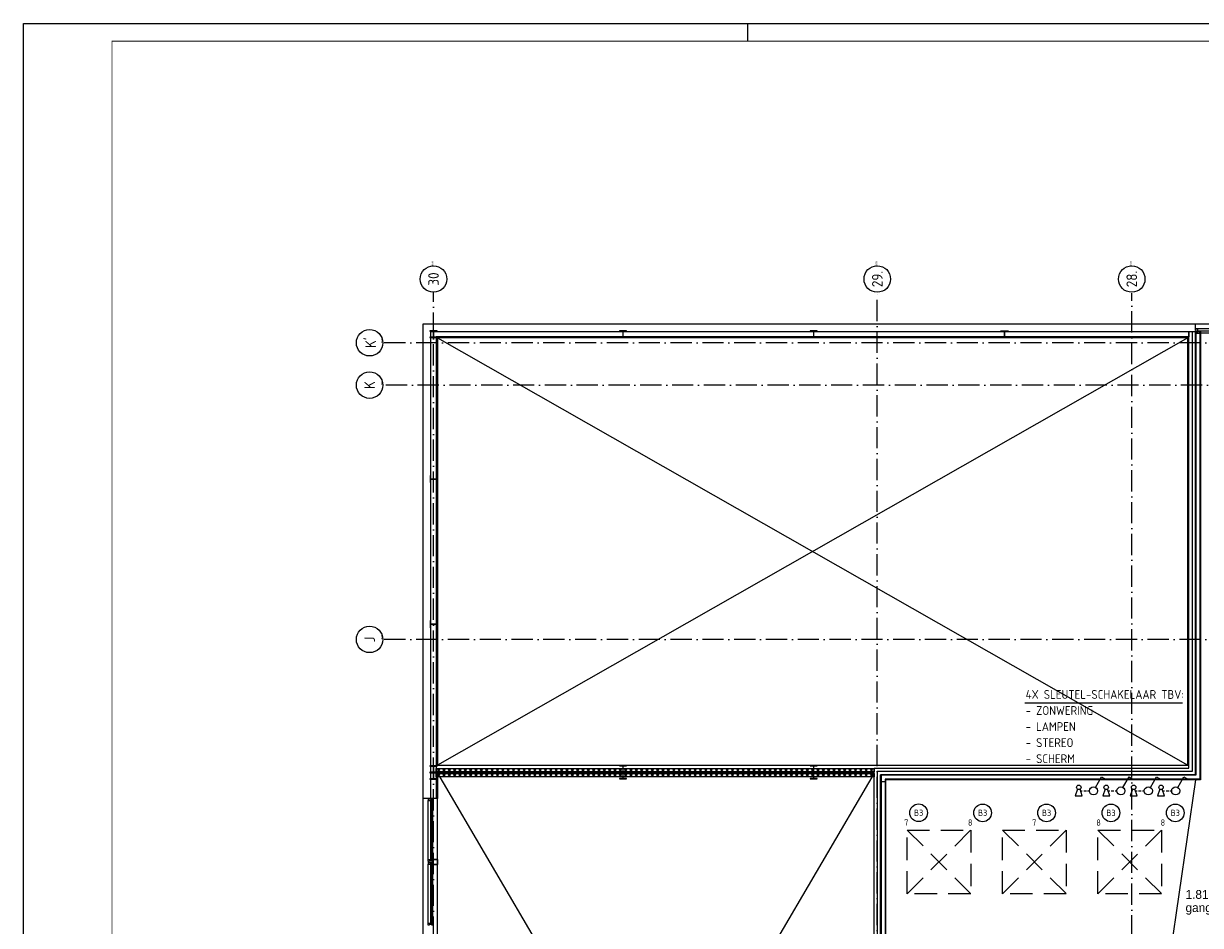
# Model space of a CAD drawing. Header units: millimetres. Extents: x -6587 to 112313, y 244 to 84344.
# Tile 15 of 55: x -6587 to 26720, y 58805 to 84344. Entities that reach past the tile are written whole.
import ezdxf
from ezdxf.enums import TextEntityAlignment as Align

# ---------------------------------------------------------------- set-up
doc = ezdxf.new("R2010")
doc.units = ezdxf.units.MM
doc.header["$LTSCALE"] = 100
doc.linetypes.add('DASHDOT', pattern=[9, 6, -1.5, 0, -1.5])
doc.linetypes.add('HIDDEN', pattern=[9.525, 6.35, -3.175])
doc.layers.get('0').update_dxf_attribs({"linetype": 'CONTINUOUS'})
for name, color, linetype in [('AL$1----_ALGEMEEN', 7, 'CONTINUOUS'), ('AL$7----_STRAMIEN', 1, 'DASHDOT'), ('AL21----_BUITENWAND', 4, 'CONTINUOUS'), ('AL22----_BINNENWAND', 7, 'CONTINUOUS'), ('AL28----_KONSTRUKTIE', 3, 'CONTINUOUS'), ('AL31----_BUITENKOZ', 7, 'CONTINUOUS'), ('ALN-----_BLOCKNAAM', 2, 'CONTINUOUS'), ('ALXA7---_KALKZVUIL', 1, 'CONTINUOUS'), ('ALXAA---_GEWBETON', 12, 'CONTINUOUS'), ('ALXOU---_GLAS', 7, 'CONTINUOUS'), ('BOUW', 8, 'CONTINUOUS'), ('EB63101-_ATTRIB', 2, 'CONTINUOUS'), ('EL63101-_LICHT-ARM', 3, 'CONTINUOUS'), ('EL63102-_LICHT-SCH', 3, 'CONTINUOUS'), ('LIJN025', 10, 'CONTINUOUS'), ('LIJN050', 90, 'CONTINUOUS'), ('TEKST25', 10, 'CONTINUOUS'), ('TEKST35', 50, 'CONTINUOUS'), ('TEKST50', 90, 'CONTINUOUS')]:
    doc.layers.add(name, color=color, linetype=linetype)
doc.styles.add('1_8', font='iso', dxfattribs={"width": 0.7, "height": 1.8})
doc.styles.add('BURO-025', font='BUROFONT.shx', dxfattribs={"height": 250})
doc.styles.add('ISO', font='ISO.SHX')
doc.styles.add('MAATVOERING', font='iso.shx')
doc.styles.add('NORATT', font='isocp.shx')
doc.styles.add('ROMAND', font='romand')
doc.styles.get("Standard").update_dxf_attribs({"font": 'iso.shx'})

# ---------------------------------------------------------------- blocks, each defined once
blk = doc.blocks.new('A0-G')
at = {"layer": 'LIJN025'}
blk.add_line((205, 836), (205, 841), dxfattribs=at)
blk.add_lwpolyline([(1189, 841), (1189, 0), (0, 0), (0, 841)], close=True, dxfattribs=at)
at = {"layer": 'LIJN050', "const_width": 0.2}
blk.add_lwpolyline([(1184, 836), (25, 836), (25, 5), (1184, 5)], close=True, dxfattribs=at)
at = {"layer": 'TEKST25', "style": 'ROMAND', "width": 2.899115}
blk.add_attdef('STATUS', text='', height=2.5, dxfattribs=at).set_placement((1143, 71.5), (1182, 71.5), align=Align.FIT)
at = {"layer": 'TEKST25', "style": 'ISO'}
for tag, p in [('E', (1144.25, 66)), ('NAAM-E', (1155.75, 66)), ('DATUM-E', (1174, 66)), ('D', (1144.25, 61)), ('NAAM-D', (1155.75, 61)), ('DATUM-D', (1174, 61)), ('C', (1144.25, 56)), ('NAAM-C', (1155.75, 56)), ('DATUM-C', (1174, 56)), ('B', (1144.25, 51)), ('NAAM-B', (1155.75, 51)), ('DATUM-B', (1174, 51)), ('A', (1144.25, 46)), ('NAAM-A', (1155.75, 46)), ('DATUM-A', (1174, 46))]:
    blk.add_attdef(tag, text='', height=2.5, dxfattribs=at).set_placement(p, align=Align.CENTER)
for tag, p in [('DATUM', (1021.75, 36.25)), ('SCHAAL', (1057, 36.25)), ('GETEKEND', (1087.25, 36.25)), ('GECONTOL.', (1122, 36.25)), ('FORMAAT', (1152.25, 28.25))]:
    blk.add_attdef(tag, p, '', height=2.5, dxfattribs=at)
at = {"layer": 'TEKST35', "style": 'ISO'}
for tag, p in [('PROJECT', (1023.5, 72.5)), ('PLAATS', (1023.5, 63.5)), ('INSTALLATIE-REGEL1', (1023.5, 52.5)), ('INSTALLATIE-REGEL2', (1023.5, 43.5))]:
    blk.add_attdef(tag, p, '', height=4, dxfattribs=at)
blk.add_attdef('PROJ.NR.', text='', height=4, dxfattribs=at).set_placement((1170, 23), align=Align.CENTER)
at = {"layer": 'TEKST50', "style": 'ISO'}
blk.add_attdef('FILE-NAAM', text='', height=5, dxfattribs=at).set_placement((1162.5, 7.5), align=Align.CENTER)
blk = doc.blocks.new('ES3G00')
blk.add_circle((0, 0), 2.5)
at = {"color": 6, "style": '1_8'}
for tag, flags, p in [('SCHAK', 8, (3.5, 2.75)), ('A_CODE', 8, (0, 0)), ('GROEP', 8, (-3.5, -2.75)), ('KAST', 9, (3.5, -2.75))]:
    blk.add_attdef(tag, text='', height=1.8, dxfattribs=dict(at, flags=flags)).set_placement(p, align=Align.MIDDLE)
blk = doc.blocks.new('ES3S1-9')
at = {"color": 1}
for p, q in [((-3.65, 0), (-3.15, 0)), ((-3.65, 0), (-3.15, 0)), ((-2.75, 0), (-2, 0)), ((-2.75, 0), (-2, 0)), ((-1.65, 0), (-1.15, 0)), ((-1.65, 0), (-1.15, 0))]:
    blk.add_line(p, q, dxfattribs=at)
blk.add_lwpolyline([(0.58, 1), (2.31, 4), (3.61, 3.25)])
blk.add_lwpolyline([(0.58, 1), (2.31, 4), (3.61, 3.25)])
at = {"color": 2}
blk.add_lwpolyline([(-4.49, 0.47), (-5.15, -1.38), (-5.15, -1.38), (-3.15, -1.38), (-3.81, 0.47)], dxfattribs=at)
blk.add_lwpolyline([(-4.49, 0.47), (-5.15, -1.38), (-5.15, -1.38), (-3.15, -1.38), (-3.81, 0.47)], dxfattribs=at)
blk.add_circle((-4.15, 1), 0.63, dxfattribs=at)
blk.add_circle((-4.15, 1), 0.63, dxfattribs=at)
blk.add_circle((0, 0), 1.15)
blk.add_circle((0, 0), 1.15)
for tag, style, flags, p in [('SCHAK', 'NORATT', 8, (3, 5.5)), ('SCHAK', '1_8', 8, (3, 5.5)), ('KAST', 'NORATT', 9, (-3, 0.5)), ('KAST', '1_8', 9, (-3, 0.5)), ('M_CODE', 'NORATT', 9, (0, 0)), ('M_CODE', '1_8', 9, (0, 0)), ('DOEL', 'NORATT', 9, (-3, -2)), ('DOEL', '1_8', 9, (-3, -2)), ('GROEP', 'NORATT', 9, (-3, -4.5)), ('GROEP', '1_8', 9, (-3, -4.5))]:
    blk.add_attdef(tag, text='', height=1.8, dxfattribs=dict(style=style, flags=flags)).set_placement(p, align=Align.MIDDLE_CENTER)
blk = doc.blocks.new('1011')
at = {"layer": 'AL$7----_STRAMIEN', "color": 7, "linetype": 'Continuous'}
blk.add_circle((-750, 0), 750, dxfattribs=at)
at = {"layer": 'AL$7----_STRAMIEN', "color": 3, "linetype": 'Continuous'}
blk.add_attdef('STR-NAAM', text='', height=600, rotation=360, dxfattribs=at).set_placement((-750, 0), align=Align.MIDDLE)
at = {"layer": 'ALN-----_BLOCKNAAM', "linetype": 'Continuous'}
blk.add_text('1011', height=100, dxfattribs=at).set_placement((0, 0))
blk = doc.blocks.new('1010')
at = {"layer": 'AL$7----_STRAMIEN', "color": 7, "linetype": 'Continuous'}
blk.add_circle((0, 750), 750, dxfattribs=at)
at = {"layer": 'AL$7----_STRAMIEN', "color": 3, "linetype": 'Continuous'}
blk.add_attdef('STR-NAAM', text='', height=600, rotation=360, dxfattribs=at).set_placement((0, 750), align=Align.MIDDLE)
at = {"layer": 'ALN-----_BLOCKNAAM', "linetype": 'Continuous'}
blk.add_text('1010', height=100, dxfattribs=at).set_placement((0, 0))

msp = doc.modelspace()

# ---------------------------------------------------------------- linework, layer by layer
at = {"color": 8, "linetype": 'Continuous'}
for p, q in [((5114.8, 75645), (4914.8, 75645)), ((4914.8, 75645), (4914.8, 75635)), ((4914.8, 75635), (4993.6, 75635)), ((5011.6, 75617), (5011.6, 75483)), ((5018.1, 75483), (5018.1, 75617)), ((5036.1, 75635), (5114.8, 75635)), ((5114.8, 75635), (5114.8, 75645)), ((21074.8, 75635), (21074.8, 75645)), ((21074.8, 75645), (21274.8, 75645)), ((21153.6, 75635), (21074.8, 75635)), ((21171.6, 75483), (21171.6, 75617)), ((21178.1, 75617), (21178.1, 75483)), ((21274.8, 75635), (21196.1, 75635)), ((21274.8, 75645), (21274.8, 75635)), ((4993.6, 75465), (4914.8, 75465)), ((4914.8, 75465), (4914.8, 75455)), ((4914.8, 75455), (5114.8, 75455)), ((5114.8, 75465), (5036.1, 75465)), ((5114.8, 75455), (5114.8, 75465)), ((21074.8, 75455), (21074.8, 75465)), ((21074.8, 75465), (21153.6, 75465)), ((21274.8, 75455), (21074.8, 75455)), ((21196.1, 75465), (21274.8, 75465)), ((21274.8, 75465), (21274.8, 75455)), ((4929.8, 71543.3), (4919.8, 71543.3)), ((4919.8, 71543.3), (4919.8, 71343.3)), ((4919.8, 71343.3), (4929.8, 71343.3)), ((4929.8, 71464.6), (4929.8, 71543.3)), ((4929.8, 71343.3), (4929.8, 71422.1)), ((5081.8, 71446.6), (4947.8, 71446.6)), ((4947.8, 71440.1), (5081.8, 71440.1)), ((5109.8, 71543.3), (5099.8, 71543.3)), ((5099.8, 71543.3), (5099.8, 71464.6)), ((5099.8, 71422.1), (5099.8, 71343.3)), ((5099.8, 71343.3), (5109.8, 71343.3)), ((5109.8, 71343.3), (5109.8, 71543.3)), ((4929.8, 67436.7), (4919.8, 67436.7)), ((4919.8, 67436.7), (4919.8, 67236.7)), ((4929.8, 67357.9), (4929.8, 67436.7)), ((4929.8, 67236.7), (4929.8, 67315.4)), ((5081.8, 67339.9), (4947.8, 67339.9)), ((4947.8, 67333.4), (5081.8, 67333.4)), ((5109.8, 67436.7), (5099.8, 67436.7)), ((5099.8, 67436.7), (5099.8, 67357.9)), ((5099.8, 67315.4), (5099.8, 67236.7)), ((5109.8, 67236.7), (5109.8, 67436.7)), ((4919.8, 67236.7), (4929.8, 67236.7)), ((5099.8, 67236.7), (5109.8, 67236.7)), ((5114.8, 63325), (4914.8, 63325)), ((4914.8, 63325), (4914.8, 63315)), ((4914.8, 63315), (4993.6, 63315)), ((5011.6, 63297), (5011.6, 63163)), ((5018.1, 63163), (5018.1, 63297)), ((5036.1, 63315), (5114.8, 63315)), ((5114.8, 63315), (5114.8, 63325)), ((10474.8, 63334.1), (10274.8, 63334.1)), ((10274.8, 63334.1), (10274.8, 63324.1)), ((10274.8, 63324.1), (10353.6, 63324.1)), ((10371.6, 63306.1), (10371.6, 63172.1)), ((10378.1, 63172.1), (10378.1, 63306.1)), ((10396.1, 63324.1), (10474.8, 63324.1)), ((10474.8, 63324.1), (10474.8, 63334.1)), ((15874.8, 63334.1), (15674.8, 63334.1)), ((15674.8, 63334.1), (15674.8, 63324.1)), ((15674.8, 63324.1), (15753.6, 63324.1)), ((15771.6, 63306.1), (15771.6, 63172.1)), ((15778.1, 63172.1), (15778.1, 63306.1)), ((15796.1, 63324.1), (15874.8, 63324.1)), ((15874.8, 63324.1), (15874.8, 63334.1)), ((4993.6, 63145), (4914.8, 63145)), ((4914.8, 63145), (4914.8, 63135)), ((4914.8, 63135), (5114.8, 63135)), ((5114.8, 63135), (4914.8, 63135)), ((4914.8, 63135), (4914.8, 63125)), ((4914.8, 63125), (4993.6, 63125)), ((4993.6, 62955), (4914.8, 62955)), ((4914.8, 62955), (4914.8, 62945)), ((5011.6, 63107), (5011.6, 62973)), ((5018.1, 62973), (5018.1, 63107)), ((5114.8, 63145), (5036.1, 63145)), ((5036.1, 63125), (5114.8, 63125)), ((5114.8, 62955), (5036.1, 62955)), ((5114.8, 63135), (5114.8, 63145)), ((5114.8, 63125), (5114.8, 63135)), ((5114.8, 62945), (5114.8, 62955)), ((10353.6, 63154.1), (10274.8, 63154.1)), ((10274.8, 63154.1), (10274.8, 63144.1)), ((10274.8, 63144.1), (10474.8, 63144.1)), ((10474.8, 63144.1), (10274.8, 63144.1)), ((10274.8, 63144.1), (10274.8, 63134.1)), ((10274.8, 63134.1), (10353.6, 63134.1)), ((10353.6, 62964.1), (10274.8, 62964.1)), ((10274.8, 62964.1), (10274.8, 62954.1)), ((10274.8, 62954.1), (10474.8, 62954.1)), ((10371.6, 63116.1), (10371.6, 62982.1)), ((10378.1, 62982.1), (10378.1, 63116.1)), ((10474.8, 63154.1), (10396.1, 63154.1)), ((10396.1, 63134.1), (10474.8, 63134.1)), ((10474.8, 62964.1), (10396.1, 62964.1)), ((10474.8, 63144.1), (10474.8, 63154.1)), ((10474.8, 63134.1), (10474.8, 63144.1)), ((10474.8, 62954.1), (10474.8, 62964.1)), ((15753.6, 63154.1), (15674.8, 63154.1)), ((15674.8, 63154.1), (15674.8, 63144.1)), ((15674.8, 63144.1), (15874.8, 63144.1)), ((15874.8, 63144.1), (15674.8, 63144.1)), ((15674.8, 63144.1), (15674.8, 63134.1)), ((15674.8, 63134.1), (15753.6, 63134.1)), ((15753.6, 62964.1), (15674.8, 62964.1)), ((15674.8, 62964.1), (15674.8, 62954.1)), ((15674.8, 62954.1), (15874.8, 62954.1)), ((15771.6, 63116.1), (15771.6, 62982.1)), ((15778.1, 62982.1), (15778.1, 63116.1)), ((15874.8, 63154.1), (15796.1, 63154.1)), ((15796.1, 63134.1), (15874.8, 63134.1)), ((15874.8, 62964.1), (15796.1, 62964.1)), ((15874.8, 63144.1), (15874.8, 63154.1)), ((15874.8, 63134.1), (15874.8, 63144.1)), ((15874.8, 62954.1), (15874.8, 62964.1)), ((4914.8, 62945), (5114.8, 62945)), ((4999.8, 60663), (4999.8, 60547)), ((5007.8, 60663), (5007.8, 60547)), ((5127.8, 60675), (5011.8, 60675)), ((5127.8, 60667), (5011.8, 60667)), ((5131.8, 60547), (5131.8, 60663)), ((5139.8, 60547), (5139.8, 60663)), ((5011.8, 60543), (5127.8, 60543)), ((5011.8, 60535), (5127.8, 60535))]:
    msp.add_line(p, q, dxfattribs=at)
for points in [[(10378.1, 75617, -0.4142136), (10396.1, 75635), (10474.8, 75635), (10474.8, 75645), (10274.8, 75645), (10274.8, 75635), (10353.6, 75635, -0.4142136), (10371.6, 75617), (10371.6, 75483, -0.4142136), (10353.6, 75465), (10274.8, 75465), (10274.8, 75455), (10474.8, 75455), (10474.8, 75465), (10396.1, 75465, -0.4142136), (10378.1, 75483)], [(15778.1, 75617, -0.4142136), (15796.1, 75635), (15874.8, 75635), (15874.8, 75645), (15674.8, 75645), (15674.8, 75635), (15753.6, 75635, -0.4142136), (15771.6, 75617), (15771.6, 75483, -0.4142136), (15753.6, 75465), (15674.8, 75465), (15674.8, 75455), (15874.8, 75455), (15874.8, 75465), (15796.1, 75465, -0.4142136), (15778.1, 75483)]]:
    msp.add_lwpolyline(points, format="xyb", close=True, dxfattribs=at)
for centre, radius, start, end in [((4993.6, 75617), 18, 0, 90), ((5036.1, 75617), 18, 90, 180), ((21153.6, 75617), 18, 0, 90), ((21196.1, 75617), 18, 90, 180), ((4993.6, 75483), 18, 270, 0), ((5036.1, 75483), 18, 180, 270), ((21153.6, 75483), 18, 270, 0), ((21196.1, 75483), 18, 180, 270), ((4947.8, 71464.6), 18, 180, 270), ((4947.8, 71422.1), 18, 90, 180), ((5081.8, 71464.6), 18, 270, 0), ((5081.8, 71422.1), 18, 0, 90), ((4947.8, 67357.9), 18, 180, 270), ((4947.8, 67315.4), 18, 90, 180), ((5081.8, 67357.9), 18, 270, 0), ((5081.8, 67315.4), 18, 0, 90), ((4993.6, 63297), 18, 0, 90), ((5036.1, 63297), 18, 90, 180), ((10353.6, 63306.1), 18, 0, 90), ((10396.1, 63306.1), 18, 90, 180), ((15753.6, 63306.1), 18, 0, 90), ((15796.1, 63306.1), 18, 90, 180), ((4993.6, 63163), 18, 270, 0), ((4993.6, 63107), 18, 0, 90), ((4993.6, 62973), 18, 270, 0), ((5036.1, 63163), 18, 180, 270), ((5036.1, 63107), 18, 90, 180), ((5036.1, 62973), 18, 180, 270), ((10353.6, 63172.1), 18, 270, 0), ((10353.6, 63116.1), 18, 0, 90), ((10353.6, 62982.1), 18, 270, 0), ((10396.1, 63172.1), 18, 180, 270), ((10396.1, 63116.1), 18, 90, 180), ((10396.1, 62982.1), 18, 180, 270), ((15753.6, 63172.1), 18, 270, 0), ((15753.6, 63116.1), 18, 0, 90), ((15753.6, 62982.1), 18, 270, 0), ((15796.1, 63172.1), 18, 180, 270), ((15796.1, 63116.1), 18, 90, 180), ((15796.1, 62982.1), 18, 180, 270), ((5011.8, 60663), 12, 90, 180), ((5011.8, 60663), 4, 90, 180), ((5127.8, 60663), 12, 0, 90), ((5127.8, 60663), 4, 0, 90), ((5011.8, 60547), 12, 180, 270), ((5011.8, 60547), 4, 180, 270), ((5127.8, 60547), 4, 270, 0), ((5127.8, 60547), 12, 270, 0)]:
    msp.add_arc(centre, radius, start, end, dxfattribs=at)
at = {"layer": 'AL$1----_ALGEMEEN', "color": 8}
for p, q in [((26359.8, 75440), (5124.8, 63340)), ((5124.8, 75440), (26359.8, 63340)), ((5124.8, 63120), (17484.8, 42020)), ((17484.8, 63120), (5124.8, 42020)), ((26575.9, 62930), (23511.7, 41748.8))]:
    msp.add_line(p, q, dxfattribs=at)
at = {"layer": 'AL$1----_ALGEMEEN', "color": 8, "linetype": 'HIDDEN'}
for p, q in [((18418.7, 61505), (20218.7, 59705)), ((18418.7, 59705), (20218.7, 61505)), ((18418.7, 59705), (18418.7, 61505)), ((18418.7, 61505), (20218.7, 61505)), ((20218.7, 61505), (20218.7, 59705)), ((21118.7, 61505), (22918.7, 59705)), ((21118.7, 59705), (22918.7, 61505)), ((21118.7, 59705), (21118.7, 61505)), ((21118.7, 61505), (22918.7, 61505)), ((22918.7, 61505), (22918.7, 59705)), ((23818.7, 61505), (25618.7, 59705)), ((23818.7, 59705), (25618.7, 61505)), ((23818.7, 59705), (23818.7, 61505)), ((23818.7, 61505), (25618.7, 61505)), ((25618.7, 61505), (25618.7, 59705)), ((20218.7, 59705), (18418.7, 59705)), ((22918.7, 59705), (21118.7, 59705)), ((25618.7, 59705), (23818.7, 59705))]:
    msp.add_line(p, q, dxfattribs=at)
at = {"layer": 'AL$7----_STRAMIEN', "color": 1}
for p, q in [((5014.8, 40457.6), (5014.8, 76734.4)), ((17574.8, 7509.2), (17574.8, 76734.4)), ((24774.8, 44091.5), (24774.8, 76709.6)), ((86131.3, 75305), (3582.8, 75305)), ((86174.9, 74105), (3582.8, 74105)), ((86131.3, 66905), (3582.8, 66905))]:
    msp.add_line(p, q, dxfattribs=at)
at = {"layer": 'AL21----_BUITENWAND', "color": 8}
for p, q in [((4719.8, 62405), (4719.8, 75845)), ((4719.8, 75845), (4719.8, 75845)), ((4719.8, 75845), (26574.8, 75845)), ((4939.8, 62405), (4939.8, 75625)), ((4939.8, 75625), (26394.8, 75625)), ((26394.8, 75625), (26394.8, 75475)), ((26574.8, 75845), (34314.8, 75845)), ((26574.8, 75655), (26574.8, 75845)), ((26394.8, 75475), (5089.8, 75475)), ((5089.8, 75475), (5089.8, 62405)), ((4719.8, 41615), (4719.8, 62405)), ((5089.8, 62405), (4939.8, 62405))]:
    msp.add_line(p, q, dxfattribs=at)
at = {"layer": 'AL22----_BINNENWAND', "color": 8}
for p, q in [((26574.8, 63075), (26574.8, 75625)), ((26574.8, 75625), (26719.8, 75625)), ((26574.8, 63075), (26574.8, 75625)), ((26574.8, 75625), (26719.8, 75625)), ((26719.8, 75625), (26719.8, 62930)), ((26719.8, 75625), (26719.8, 62930)), ((26359.8, 75440), (5124.8, 75440)), ((5124.8, 75440), (5124.8, 63340)), ((26359.8, 63340), (26359.8, 75440)), ((5124.8, 63340), (26359.8, 63340)), ((5085.8, 63154.1), (5085.8, 63254.1)), ((5085.8, 63254.1), (17484.8, 63254.1)), ((17484.8, 63154.1), (5085.8, 63154.1)), ((5085.8, 63011.1), (5085.8, 63111.1)), ((5085.8, 63111.1), (17484.8, 63111.1)), ((17484.8, 63011.1), (5085.8, 63011.1)), ((17484.8, 63120), (5124.8, 63120)), ((5124.8, 63120), (5124.8, 62405)), ((17484.8, 63254.1), (17484.8, 63154.1)), ((17484.8, 63111.1), (17484.8, 63011.1)), ((17664.8, 46720), (17664.8, 63075)), ((17664.8, 63075), (26574.8, 63075)), ((17664.8, 62870), (17664.8, 63075)), ((17664.8, 63075), (26574.8, 63075)), ((17809.8, 62870), (17664.8, 62870)), ((26719.8, 62930), (17809.8, 62930)), ((17809.8, 62930), (17809.8, 46720)), ((26719.8, 62930), (17809.8, 62930)), ((17809.8, 62930), (17809.8, 62870)), ((5124.8, 62405), (4719.8, 62405)), ((5124.8, 42020), (5124.8, 62405))]:
    msp.add_line(p, q, dxfattribs=at)
at = {"layer": 'AL22----_BINNENWAND', "color": 8, "linetype": 'Continuous'}
for p, q in [((26589.8, 75625), (26589.8, 63060)), ((26589.8, 75625), (26589.8, 63060)), ((26704.8, 75625), (26704.8, 62945)), ((26704.8, 75625), (26704.8, 62945)), ((26589.8, 63060), (17679.8, 63060)), ((17679.8, 63060), (17679.8, 46720)), ((26589.8, 63060), (17679.8, 63060)), ((17679.8, 63060), (17679.8, 62870)), ((26704.8, 62945), (17794.8, 62945)), ((17794.8, 62945), (17794.8, 46720)), ((26704.8, 62945), (17794.8, 62945)), ((17794.8, 62945), (17794.8, 62870))]:
    msp.add_line(p, q, dxfattribs=at)
at = {"layer": 'AL28----_KONSTRUKTIE', "color": 8}
for p, q in [((26394.8, 63255), (26394.8, 75625)), ((26394.8, 75625), (26574.8, 75625)), ((26574.8, 75625), (26574.8, 63075)), ((17484.8, 46720), (17484.8, 63255)), ((17484.8, 63255), (26394.8, 63255)), ((26574.8, 63075), (17664.8, 63075)), ((17664.8, 63075), (17664.8, 46720))]:
    msp.add_line(p, q, dxfattribs=at)
at = {"layer": 'AL31----_BUITENKOZ', "color": 8, "linetype": 'Continuous'}
for p, q in [((26583.8, 75698), (26583.8, 75704)), ((26583.8, 75704), (26602.8, 75704)), ((26583.8, 75684.5), (26583.8, 75698)), ((26583.8, 75674.5), (26583.8, 75684.5)), ((26583.8, 75684.5), (26583.8, 75684.5)), ((26597.8, 75674.5), (26583.8, 75674.5)), ((26597.8, 75594.5), (26597.8, 75674.5)), ((26602.8, 75704), (26639.8, 75704)), ((26639.8, 75632), (26622.8, 75632)), ((26622.8, 75632), (26622.8, 75565)), ((26622.8, 75632), (26622.8, 75578)), ((26689.8, 75632), (26622.8, 75632)), ((26639.8, 75704), (26639.8, 75697)), ((26639.8, 75697), (26639.8, 75693)), ((26639.8, 75693), (26639.8, 75685)), ((26639.8, 75685), (26639.8, 75632)), ((26689.8, 75578), (26689.8, 75632)), ((26583.8, 75585), (26583.8, 75594.5)), ((26583.8, 75594.5), (26597.8, 75594.5)), ((26583.8, 75571), (26583.8, 75585)), ((26583.8, 75585), (26583.8, 75585)), ((26583.8, 75565), (26583.8, 75571)), ((26622.8, 75565), (26583.8, 75565)), ((26622.8, 75578), (26689.8, 75578)), ((4866.8, 60596), (4860.8, 60596)), ((4860.8, 60596), (4860.8, 60577.1)), ((4860.8, 60577.1), (4860.8, 60540)), ((4860.8, 60540), (4867.8, 60540)), ((4880.8, 60596), (4866.8, 60596)), ((4867.8, 60540), (4871.8, 60540)), ((4871.8, 60540), (4879.8, 60540)), ((4879.8, 60540), (4932.8, 60540)), ((4889.8, 60596), (4880.8, 60596)), ((4880.8, 60596), (4880.8, 60596)), ((4889.8, 60582), (4889.8, 60596)), ((4969.8, 60582), (4889.8, 60582)), ((4932.8, 60540), (4932.8, 60557)), ((4932.8, 60557), (4999.8, 60557)), ((4962.8, 60557), (4994.8, 60557)), ((4962.8, 60540), (4962.8, 60557)), ((4999.8, 60540), (4962.8, 60540)), ((4979.8, 60596), (4969.8, 60596)), ((4969.8, 60596), (4969.8, 60582)), ((4993.8, 60596), (4979.8, 60596)), ((4979.8, 60596), (4979.8, 60596)), ((4999.8, 60596), (4993.8, 60596)), ((4994.8, 60557), (4994.8, 60552)), ((4994.8, 60552), (4999.8, 60552)), ((4999.8, 60557), (4999.8, 60596)), ((4999.8, 60552), (4999.8, 60540)), ((4860.8, 58832.9), (4860.8, 58870)), ((4860.8, 58870), (4867.8, 58870)), ((4860.8, 58814), (4860.8, 58832.9)), ((4866.8, 58814), (4860.8, 58814)), ((4880.3, 58814), (4866.8, 58814)), ((4867.8, 58870), (4871.8, 58870)), ((4871.8, 58870), (4879.8, 58870)), ((4879.8, 58870), (4932.8, 58870)), ((4890.3, 58814), (4880.3, 58814)), ((4880.3, 58814), (4880.3, 58814)), ((4970.3, 58828), (4890.3, 58828)), ((4890.3, 58828), (4890.3, 58814)), ((4932.8, 58870), (4932.8, 58853)), ((4932.8, 58853), (4999.8, 58853)), ((4999.8, 58870), (4962.8, 58870)), ((4962.8, 58870), (4962.8, 58853)), ((4962.8, 58853), (4994.8, 58853)), ((4970.3, 58814), (4970.3, 58828)), ((4979.8, 58814), (4970.3, 58814)), ((4993.8, 58814), (4979.8, 58814)), ((4979.8, 58814), (4979.8, 58814)), ((4999.8, 58814), (4993.8, 58814)), ((4994.8, 58853), (4994.8, 58858)), ((4994.8, 58858), (4999.8, 58858)), ((4999.8, 58858), (4999.8, 58870)), ((4999.8, 58853), (4999.8, 58814))]:
    msp.add_line(p, q, dxfattribs=at)
at = {"layer": 'AL31----_BUITENKOZ', "color": 8}
for p, q in [((26639.8, 75704), (28309.8, 75704)), ((28259.8, 75632), (26689.8, 75632)), ((28259.8, 75578), (26689.8, 75578)), ((4860.8, 58870), (4860.8, 60540)), ((4999.8, 58870), (4999.8, 60540))]:
    msp.add_line(p, q, dxfattribs=at)
at = {"layer": 'ALXA7---_KALKZVUIL', "color": 8}
for p, q in [((5111.4, 63154.1), (5211.4, 63254.1)), ((5211.4, 63154.1), (5111.4, 63254.1)), ((5111.4, 63011.1), (5211.4, 63111.1)), ((5211.4, 63011.1), (5111.4, 63111.1)), ((5262.6, 63154.1), (5362.6, 63254.1)), ((5362.6, 63154.1), (5262.6, 63254.1)), ((5262.6, 63011.1), (5362.6, 63111.1)), ((5362.6, 63011.1), (5262.6, 63111.1)), ((5413.9, 63154.1), (5513.9, 63254.1)), ((5513.9, 63154.1), (5413.9, 63254.1)), ((5413.9, 63011.1), (5513.9, 63111.1)), ((5513.9, 63011.1), (5413.9, 63111.1)), ((5565.1, 63154.1), (5665.1, 63254.1)), ((5665.1, 63154.1), (5565.1, 63254.1)), ((5565.1, 63011.1), (5665.1, 63111.1)), ((5665.1, 63011.1), (5565.1, 63111.1)), ((5716.3, 63154.1), (5816.3, 63254.1)), ((5816.3, 63154.1), (5716.3, 63254.1)), ((5716.3, 63011.1), (5816.3, 63111.1)), ((5816.3, 63011.1), (5716.3, 63111.1)), ((5867.5, 63154.1), (5967.5, 63254.1)), ((5967.5, 63154.1), (5867.5, 63254.1)), ((5867.5, 63011.1), (5967.5, 63111.1)), ((5967.5, 63011.1), (5867.5, 63111.1)), ((6018.7, 63154.1), (6118.7, 63254.1)), ((6118.7, 63154.1), (6018.7, 63254.1)), ((6018.7, 63011.1), (6118.7, 63111.1)), ((6118.7, 63011.1), (6018.7, 63111.1)), ((6169.9, 63154.1), (6269.9, 63254.1)), ((6269.9, 63154.1), (6169.9, 63254.1)), ((6169.9, 63011.1), (6269.9, 63111.1)), ((6269.9, 63011.1), (6169.9, 63111.1)), ((6321.1, 63154.1), (6421.1, 63254.1)), ((6421.1, 63154.1), (6321.1, 63254.1)), ((6321.1, 63011.1), (6421.1, 63111.1)), ((6421.1, 63011.1), (6321.1, 63111.1)), ((6472.3, 63154.1), (6572.3, 63254.1)), ((6572.3, 63154.1), (6472.3, 63254.1)), ((6472.3, 63011.1), (6572.3, 63111.1)), ((6572.3, 63011.1), (6472.3, 63111.1)), ((6623.5, 63154.1), (6723.5, 63254.1)), ((6723.5, 63154.1), (6623.5, 63254.1)), ((6623.5, 63011.1), (6723.5, 63111.1)), ((6723.5, 63011.1), (6623.5, 63111.1)), ((6774.7, 63154.1), (6874.7, 63254.1)), ((6874.7, 63154.1), (6774.7, 63254.1)), ((6774.7, 63011.1), (6874.7, 63111.1)), ((6874.7, 63011.1), (6774.7, 63111.1)), ((6925.9, 63154.1), (7025.9, 63254.1)), ((7025.9, 63154.1), (6925.9, 63254.1)), ((6925.9, 63011.1), (7025.9, 63111.1)), ((7025.9, 63011.1), (6925.9, 63111.1)), ((7077.1, 63154.1), (7177.1, 63254.1)), ((7177.1, 63154.1), (7077.1, 63254.1)), ((7077.1, 63011.1), (7177.1, 63111.1)), ((7177.1, 63011.1), (7077.1, 63111.1)), ((7228.3, 63154.1), (7328.3, 63254.1)), ((7328.3, 63154.1), (7228.3, 63254.1)), ((7228.3, 63011.1), (7328.3, 63111.1)), ((7328.3, 63011.1), (7228.3, 63111.1)), ((7379.6, 63154.1), (7479.6, 63254.1)), ((7479.6, 63154.1), (7379.6, 63254.1)), ((7379.6, 63011.1), (7479.6, 63111.1)), ((7479.6, 63011.1), (7379.6, 63111.1)), ((7530.8, 63154.1), (7630.8, 63254.1)), ((7630.8, 63154.1), (7530.8, 63254.1)), ((7530.8, 63011.1), (7630.8, 63111.1)), ((7630.8, 63011.1), (7530.8, 63111.1)), ((7682, 63154.1), (7782, 63254.1)), ((7782, 63154.1), (7682, 63254.1)), ((7682, 63011.1), (7782, 63111.1)), ((7782, 63011.1), (7682, 63111.1)), ((7833.2, 63154.1), (7933.2, 63254.1)), ((7933.2, 63154.1), (7833.2, 63254.1)), ((7833.2, 63011.1), (7933.2, 63111.1)), ((7933.2, 63011.1), (7833.2, 63111.1)), ((7984.4, 63154.1), (8084.4, 63254.1)), ((8084.4, 63154.1), (7984.4, 63254.1)), ((7984.4, 63011.1), (8084.4, 63111.1)), ((8084.4, 63011.1), (7984.4, 63111.1)), ((8135.6, 63154.1), (8235.6, 63254.1)), ((8235.6, 63154.1), (8135.6, 63254.1)), ((8135.6, 63011.1), (8235.6, 63111.1)), ((8235.6, 63011.1), (8135.6, 63111.1)), ((8286.8, 63154.1), (8386.8, 63254.1)), ((8386.8, 63154.1), (8286.8, 63254.1)), ((8286.8, 63011.1), (8386.8, 63111.1)), ((8386.8, 63011.1), (8286.8, 63111.1)), ((8438, 63154.1), (8538, 63254.1)), ((8538, 63154.1), (8438, 63254.1)), ((8438, 63011.1), (8538, 63111.1)), ((8538, 63011.1), (8438, 63111.1)), ((8589.2, 63154.1), (8689.2, 63254.1)), ((8689.2, 63154.1), (8589.2, 63254.1)), ((8589.2, 63011.1), (8689.2, 63111.1)), ((8689.2, 63011.1), (8589.2, 63111.1)), ((8740.4, 63154.1), (8840.4, 63254.1)), ((8840.4, 63154.1), (8740.4, 63254.1)), ((8740.4, 63011.1), (8840.4, 63111.1)), ((8840.4, 63011.1), (8740.4, 63111.1)), ((8891.6, 63154.1), (8991.6, 63254.1)), ((8991.6, 63154.1), (8891.6, 63254.1)), ((8891.6, 63011.1), (8991.6, 63111.1)), ((8991.6, 63011.1), (8891.6, 63111.1)), ((9042.8, 63154.1), (9142.8, 63254.1)), ((9142.8, 63154.1), (9042.8, 63254.1)), ((9042.8, 63011.1), (9142.8, 63111.1)), ((9142.8, 63011.1), (9042.8, 63111.1)), ((9194, 63154.1), (9294, 63254.1)), ((9294, 63154.1), (9194, 63254.1)), ((9194, 63011.1), (9294, 63111.1)), ((9294, 63011.1), (9194, 63111.1)), ((9345.2, 63154.1), (9445.2, 63254.1)), ((9445.2, 63154.1), (9345.2, 63254.1)), ((9345.2, 63011.1), (9445.2, 63111.1)), ((9445.2, 63011.1), (9345.2, 63111.1)), ((9496.5, 63154.1), (9596.5, 63254.1)), ((9596.5, 63154.1), (9496.5, 63254.1)), ((9496.5, 63011.1), (9596.5, 63111.1)), ((9596.5, 63011.1), (9496.5, 63111.1)), ((9647.7, 63154.1), (9747.7, 63254.1)), ((9747.7, 63154.1), (9647.7, 63254.1)), ((9647.7, 63011.1), (9747.7, 63111.1)), ((9747.7, 63011.1), (9647.7, 63111.1)), ((9798.9, 63154.1), (9898.9, 63254.1)), ((9898.9, 63154.1), (9798.9, 63254.1)), ((9798.9, 63011.1), (9898.9, 63111.1)), ((9898.9, 63011.1), (9798.9, 63111.1)), ((9950.1, 63154.1), (10050.1, 63254.1)), ((10050.1, 63154.1), (9950.1, 63254.1)), ((9950.1, 63011.1), (10050.1, 63111.1)), ((10050.1, 63011.1), (9950.1, 63111.1)), ((10101.3, 63154.1), (10201.3, 63254.1)), ((10201.3, 63154.1), (10101.3, 63254.1)), ((10101.3, 63011.1), (10201.3, 63111.1)), ((10201.3, 63011.1), (10101.3, 63111.1)), ((10252.5, 63154.1), (10352.5, 63254.1)), ((10352.5, 63154.1), (10252.5, 63254.1)), ((10252.5, 63011.1), (10352.5, 63111.1)), ((10352.5, 63011.1), (10252.5, 63111.1)), ((10403.7, 63154.1), (10503.7, 63254.1)), ((10503.7, 63154.1), (10403.7, 63254.1)), ((10403.7, 63011.1), (10503.7, 63111.1)), ((10503.7, 63011.1), (10403.7, 63111.1)), ((10554.9, 63154.1), (10654.9, 63254.1)), ((10654.9, 63154.1), (10554.9, 63254.1)), ((10554.9, 63011.1), (10654.9, 63111.1)), ((10654.9, 63011.1), (10554.9, 63111.1)), ((10706.1, 63154.1), (10806.1, 63254.1)), ((10806.1, 63154.1), (10706.1, 63254.1)), ((10706.1, 63011.1), (10806.1, 63111.1)), ((10806.1, 63011.1), (10706.1, 63111.1)), ((10857.3, 63154.1), (10957.3, 63254.1)), ((10957.3, 63154.1), (10857.3, 63254.1)), ((10857.3, 63011.1), (10957.3, 63111.1)), ((10957.3, 63011.1), (10857.3, 63111.1)), ((11008.5, 63154.1), (11108.5, 63254.1)), ((11108.5, 63154.1), (11008.5, 63254.1)), ((11008.5, 63011.1), (11108.5, 63111.1)), ((11108.5, 63011.1), (11008.5, 63111.1)), ((11159.7, 63154.1), (11259.7, 63254.1)), ((11259.7, 63154.1), (11159.7, 63254.1)), ((11159.7, 63011.1), (11259.7, 63111.1)), ((11259.7, 63011.1), (11159.7, 63111.1)), ((11310.9, 63154.1), (11410.9, 63254.1)), ((11410.9, 63154.1), (11310.9, 63254.1)), ((11310.9, 63011.1), (11410.9, 63111.1)), ((11410.9, 63011.1), (11310.9, 63111.1)), ((11462.1, 63154.1), (11562.1, 63254.1)), ((11562.1, 63154.1), (11462.1, 63254.1)), ((11462.1, 63011.1), (11562.1, 63111.1)), ((11562.1, 63011.1), (11462.1, 63111.1)), ((11613.4, 63154.1), (11713.4, 63254.1)), ((11713.4, 63154.1), (11613.4, 63254.1)), ((11613.4, 63011.1), (11713.4, 63111.1)), ((11713.4, 63011.1), (11613.4, 63111.1)), ((11764.6, 63154.1), (11864.6, 63254.1)), ((11864.6, 63154.1), (11764.6, 63254.1)), ((11764.6, 63011.1), (11864.6, 63111.1)), ((11864.6, 63011.1), (11764.6, 63111.1)), ((11915.8, 63154.1), (12015.8, 63254.1)), ((12015.8, 63154.1), (11915.8, 63254.1)), ((11915.8, 63011.1), (12015.8, 63111.1)), ((12015.8, 63011.1), (11915.8, 63111.1)), ((12067, 63154.1), (12167, 63254.1)), ((12167, 63154.1), (12067, 63254.1)), ((12067, 63011.1), (12167, 63111.1)), ((12167, 63011.1), (12067, 63111.1)), ((12218.2, 63154.1), (12318.2, 63254.1)), ((12318.2, 63154.1), (12218.2, 63254.1)), ((12218.2, 63011.1), (12318.2, 63111.1)), ((12318.2, 63011.1), (12218.2, 63111.1)), ((12369.4, 63154.1), (12469.4, 63254.1)), ((12469.4, 63154.1), (12369.4, 63254.1)), ((12369.4, 63011.1), (12469.4, 63111.1)), ((12469.4, 63011.1), (12369.4, 63111.1)), ((12520.6, 63154.1), (12620.6, 63254.1)), ((12620.6, 63154.1), (12520.6, 63254.1)), ((12520.6, 63011.1), (12620.6, 63111.1)), ((12620.6, 63011.1), (12520.6, 63111.1)), ((12671.8, 63154.1), (12771.8, 63254.1)), ((12771.8, 63154.1), (12671.8, 63254.1)), ((12671.8, 63011.1), (12771.8, 63111.1)), ((12771.8, 63011.1), (12671.8, 63111.1)), ((12823, 63154.1), (12923, 63254.1)), ((12923, 63154.1), (12823, 63254.1)), ((12823, 63011.1), (12923, 63111.1)), ((12923, 63011.1), (12823, 63111.1)), ((12974.2, 63154.1), (13074.2, 63254.1)), ((13074.2, 63154.1), (12974.2, 63254.1)), ((12974.2, 63011.1), (13074.2, 63111.1)), ((13074.2, 63011.1), (12974.2, 63111.1)), ((13125.4, 63154.1), (13225.4, 63254.1)), ((13225.4, 63154.1), (13125.4, 63254.1)), ((13125.4, 63011.1), (13225.4, 63111.1)), ((13225.4, 63011.1), (13125.4, 63111.1)), ((13276.6, 63154.1), (13376.6, 63254.1)), ((13376.6, 63154.1), (13276.6, 63254.1)), ((13276.6, 63011.1), (13376.6, 63111.1)), ((13376.6, 63011.1), (13276.6, 63111.1)), ((13427.8, 63154.1), (13527.8, 63254.1)), ((13527.8, 63154.1), (13427.8, 63254.1)), ((13427.8, 63011.1), (13527.8, 63111.1)), ((13527.8, 63011.1), (13427.8, 63111.1)), ((13579.1, 63154.1), (13679.1, 63254.1)), ((13679.1, 63154.1), (13579.1, 63254.1)), ((13579.1, 63011.1), (13679.1, 63111.1)), ((13679.1, 63011.1), (13579.1, 63111.1)), ((13730.3, 63154.1), (13830.3, 63254.1)), ((13830.3, 63154.1), (13730.3, 63254.1)), ((13730.3, 63011.1), (13830.3, 63111.1)), ((13830.3, 63011.1), (13730.3, 63111.1)), ((13881.5, 63154.1), (13981.5, 63254.1)), ((13981.5, 63154.1), (13881.5, 63254.1)), ((13881.5, 63011.1), (13981.5, 63111.1)), ((13981.5, 63011.1), (13881.5, 63111.1)), ((14032.7, 63154.1), (14132.7, 63254.1)), ((14132.7, 63154.1), (14032.7, 63254.1)), ((14032.7, 63011.1), (14132.7, 63111.1)), ((14132.7, 63011.1), (14032.7, 63111.1)), ((14183.9, 63154.1), (14283.9, 63254.1)), ((14283.9, 63154.1), (14183.9, 63254.1)), ((14183.9, 63011.1), (14283.9, 63111.1)), ((14283.9, 63011.1), (14183.9, 63111.1)), ((14335.1, 63154.1), (14435.1, 63254.1)), ((14435.1, 63154.1), (14335.1, 63254.1)), ((14335.1, 63011.1), (14435.1, 63111.1)), ((14435.1, 63011.1), (14335.1, 63111.1)), ((14486.3, 63154.1), (14586.3, 63254.1)), ((14586.3, 63154.1), (14486.3, 63254.1)), ((14486.3, 63011.1), (14586.3, 63111.1)), ((14586.3, 63011.1), (14486.3, 63111.1)), ((14637.5, 63154.1), (14737.5, 63254.1)), ((14737.5, 63154.1), (14637.5, 63254.1)), ((14637.5, 63011.1), (14737.5, 63111.1)), ((14737.5, 63011.1), (14637.5, 63111.1)), ((14788.7, 63154.1), (14888.7, 63254.1)), ((14888.7, 63154.1), (14788.7, 63254.1)), ((14788.7, 63011.1), (14888.7, 63111.1)), ((14888.7, 63011.1), (14788.7, 63111.1)), ((14939.9, 63154.1), (15039.9, 63254.1)), ((15039.9, 63154.1), (14939.9, 63254.1)), ((14939.9, 63011.1), (15039.9, 63111.1)), ((15039.9, 63011.1), (14939.9, 63111.1)), ((15091.1, 63154.1), (15191.1, 63254.1)), ((15191.1, 63154.1), (15091.1, 63254.1)), ((15091.1, 63011.1), (15191.1, 63111.1)), ((15191.1, 63011.1), (15091.1, 63111.1)), ((15242.3, 63154.1), (15342.3, 63254.1)), ((15342.3, 63154.1), (15242.3, 63254.1)), ((15242.3, 63011.1), (15342.3, 63111.1)), ((15342.3, 63011.1), (15242.3, 63111.1)), ((15393.5, 63154.1), (15493.5, 63254.1)), ((15493.5, 63154.1), (15393.5, 63254.1)), ((15393.5, 63011.1), (15493.5, 63111.1)), ((15493.5, 63011.1), (15393.5, 63111.1)), ((15544.7, 63154.1), (15644.7, 63254.1)), ((15644.7, 63154.1), (15544.7, 63254.1)), ((15544.7, 63011.1), (15644.7, 63111.1)), ((15644.7, 63011.1), (15544.7, 63111.1)), ((15696, 63154.1), (15796, 63254.1)), ((15796, 63154.1), (15696, 63254.1)), ((15696, 63011.1), (15796, 63111.1)), ((15796, 63011.1), (15696, 63111.1)), ((15847.2, 63154.1), (15947.2, 63254.1)), ((15947.2, 63154.1), (15847.2, 63254.1)), ((15847.2, 63011.1), (15947.2, 63111.1)), ((15947.2, 63011.1), (15847.2, 63111.1)), ((15998.4, 63154.1), (16098.4, 63254.1)), ((16098.4, 63154.1), (15998.4, 63254.1)), ((15998.4, 63011.1), (16098.4, 63111.1)), ((16098.4, 63011.1), (15998.4, 63111.1)), ((16149.6, 63154.1), (16249.6, 63254.1)), ((16249.6, 63154.1), (16149.6, 63254.1)), ((16149.6, 63011.1), (16249.6, 63111.1)), ((16249.6, 63011.1), (16149.6, 63111.1)), ((16300.8, 63154.1), (16400.8, 63254.1)), ((16400.8, 63154.1), (16300.8, 63254.1)), ((16300.8, 63011.1), (16400.8, 63111.1)), ((16400.8, 63011.1), (16300.8, 63111.1)), ((16452, 63154.1), (16552, 63254.1)), ((16552, 63154.1), (16452, 63254.1)), ((16452, 63011.1), (16552, 63111.1)), ((16552, 63011.1), (16452, 63111.1)), ((16603.2, 63154.1), (16703.2, 63254.1)), ((16703.2, 63154.1), (16603.2, 63254.1)), ((16603.2, 63011.1), (16703.2, 63111.1)), ((16703.2, 63011.1), (16603.2, 63111.1)), ((16754.4, 63154.1), (16854.4, 63254.1)), ((16854.4, 63154.1), (16754.4, 63254.1)), ((16754.4, 63011.1), (16854.4, 63111.1)), ((16854.4, 63011.1), (16754.4, 63111.1)), ((16905.6, 63154.1), (17005.6, 63254.1)), ((17005.6, 63154.1), (16905.6, 63254.1)), ((16905.6, 63011.1), (17005.6, 63111.1)), ((17005.6, 63011.1), (16905.6, 63111.1)), ((17056.8, 63154.1), (17156.8, 63254.1)), ((17156.8, 63154.1), (17056.8, 63254.1)), ((17056.8, 63011.1), (17156.8, 63111.1)), ((17156.8, 63011.1), (17056.8, 63111.1)), ((17208, 63154.1), (17308, 63254.1)), ((17308, 63154.1), (17208, 63254.1)), ((17208, 63011.1), (17308, 63111.1)), ((17308, 63011.1), (17208, 63111.1)), ((17359.2, 63154.1), (17459.2, 63254.1)), ((17459.2, 63154.1), (17359.2, 63254.1)), ((17359.2, 63011.1), (17459.2, 63111.1)), ((17459.2, 63011.1), (17359.2, 63111.1))]:
    msp.add_line(p, q, dxfattribs=at)
at = {"layer": 'ALXAA---_GEWBETON', "color": 8}
for p, q in [((26484.8, 75625), (26484.8, 63165)), ((26133.7, 63165), (17574.8, 63165)), ((17574.8, 63165), (17574.8, 47490)), ((26484.8, 63165), (26133.7, 63165))]:
    msp.add_line(p, q, dxfattribs=at)
at = {"layer": 'ALXOU---_GLAS', "color": 8}
for p, q in [((4934.8, 60555), (4960.8, 60555)), ((4934.8, 58855), (4934.8, 60555)), ((4960.8, 60555), (4960.8, 58855)), ((4960.8, 58855), (4934.8, 58855))]:
    msp.add_line(p, q, dxfattribs=at)
at = {"layer": 'BOUW', "color": 8, "linetype": 'Continuous'}
for p, q in [((4866.8, 62396), (4860.8, 62396)), ((4860.8, 62396), (4860.8, 62377.1)), ((4860.8, 62377.1), (4860.8, 62340)), ((4860.8, 62340), (4867.8, 62340)), ((4880.8, 62396), (4866.8, 62396)), ((4867.8, 62340), (4871.8, 62340)), ((4871.8, 62340), (4879.8, 62340)), ((4879.8, 62340), (4932.8, 62340)), ((4889.8, 62396), (4880.8, 62396)), ((4880.8, 62396), (4880.8, 62396)), ((4889.8, 62382), (4889.8, 62396)), ((4969.8, 62382), (4889.8, 62382)), ((4932.8, 62340), (4932.8, 62357)), ((4932.8, 62357), (4999.8, 62357)), ((4962.8, 62357), (4994.8, 62357)), ((4962.8, 62340), (4962.8, 62357)), ((4999.8, 62340), (4962.8, 62340)), ((4979.8, 62396), (4969.8, 62396)), ((4969.8, 62396), (4969.8, 62382)), ((4993.8, 62396), (4979.8, 62396)), ((4979.8, 62396), (4979.8, 62396)), ((4999.8, 62396), (4993.8, 62396)), ((4994.8, 62357), (4994.8, 62352)), ((4994.8, 62352), (4999.8, 62352)), ((4999.8, 62357), (4999.8, 62396)), ((4999.8, 62352), (4999.8, 62340)), ((4860.8, 60632.9), (4860.8, 60670)), ((4860.8, 60670), (4867.8, 60670)), ((4860.8, 60614), (4860.8, 60632.9)), ((4867.8, 60670), (4871.8, 60670)), ((4871.8, 60670), (4879.8, 60670)), ((4879.8, 60670), (4932.8, 60670)), ((4970.3, 60628), (4890.3, 60628)), ((4890.3, 60628), (4890.3, 60614)), ((4932.8, 60670), (4932.8, 60653)), ((4932.8, 60653), (4999.8, 60653)), ((4999.8, 60670), (4962.8, 60670)), ((4962.8, 60670), (4962.8, 60653)), ((4962.8, 60653), (4994.8, 60653)), ((4970.3, 60614), (4970.3, 60628)), ((4994.8, 60653), (4994.8, 60658)), ((4994.8, 60658), (4999.8, 60658)), ((4999.8, 60658), (4999.8, 60670)), ((4999.8, 60653), (4999.8, 60614)), ((4866.8, 60614), (4860.8, 60614)), ((4880.3, 60614), (4866.8, 60614)), ((4890.3, 60614), (4880.3, 60614)), ((4880.3, 60614), (4880.3, 60614)), ((4979.8, 60614), (4970.3, 60614)), ((4993.8, 60614), (4979.8, 60614)), ((4979.8, 60614), (4979.8, 60614)), ((4999.8, 60614), (4993.8, 60614))]:
    msp.add_line(p, q, dxfattribs=at)
at = {"layer": 'BOUW', "color": 8}
for p, q in [((4860.8, 60670), (4860.8, 62340)), ((4934.8, 62355), (4960.8, 62355)), ((4934.8, 60655), (4934.8, 62355)), ((4960.8, 62355), (4960.8, 60655)), ((4999.8, 60670), (4999.8, 62340)), ((4960.8, 60655), (4934.8, 60655))]:
    msp.add_line(p, q, dxfattribs=at)
at = {"layer": 'EL63102-_LICHT-SCH'}
msp.add_line((21753.7, 65112), (26211.7, 65112), dxfattribs=at)

# ---------------------------------------------------------------- block references
at = {"xscale": 100, "yscale": 100, "zscale": 100}
msp.add_blockref('A0-G', (-6587, 243.8), dxfattribs=at)
at = {"layer": 'AL$7----_STRAMIEN', "xscale": 0.5, "yscale": 0.5, "zscale": 0.5, "rotation": 90}
for name, p, values in [('1011', (5014.8, 77484.4), {'STR-NAAM': '30'}), ('1011', (17574.8, 77484.4), {'STR-NAAM': '29.'}), ('1011', (24774.8, 77484.4), {'STR-NAAM': '28.'}), ('1010', (3582.8, 75305), {'STR-NAAM': "K'"}), ('1010', (3582.8, 74105), {'STR-NAAM': 'K'}), ('1010', (3582.8, 66905), {'STR-NAAM': 'J'})]:
    msp.add_blockref(name, p, dxfattribs=at).add_auto_attribs(values)
at = {"layer": 'EL63101-_LICHT-ARM'}
ref = msp.add_blockref('ES3G00', (18743.4, 61996.1, 3500), dxfattribs=dict(at, xscale=100, yscale=100, zscale=100))
ref.add_attrib('A_CODE', 'B3', dxfattribs={"layer": 'EB63101-_ATTRIB', "color": 1, "height": 180, "style": '1_8', "flags": 8}).set_placement((18743.4, 61996.1, 3500), align=Align.MIDDLE)
ref.add_attrib('GROEP', '7', dxfattribs={"layer": 'EB63101-_ATTRIB', "color": 1, "height": 180, "style": '1_8', "flags": 8}).set_placement((18393.4, 61721.1, 3500), align=Align.MIDDLE)
ref = msp.add_blockref('ES3G00', (20554.9, 61993.5, 3500), dxfattribs=dict(at, xscale=100, yscale=100, zscale=100))
ref.add_attrib('A_CODE', 'B3', dxfattribs={"layer": 'EB63101-_ATTRIB', "color": 1, "height": 180, "style": '1_8', "flags": 8}).set_placement((20554.9, 61993.5, 3500), align=Align.MIDDLE)
ref.add_attrib('GROEP', '8', dxfattribs={"layer": 'EB63101-_ATTRIB', "color": 1, "height": 180, "style": '1_8', "flags": 8}).set_placement((20204.9, 61718.5, 3500), align=Align.MIDDLE)
ref = msp.add_blockref('ES3G00', (22364.1, 61993.5, 3500), dxfattribs=dict(at, xscale=100, yscale=100, zscale=100))
ref.add_attrib('A_CODE', 'B3', dxfattribs={"layer": 'EB63101-_ATTRIB', "color": 1, "height": 180, "style": '1_8', "flags": 8}).set_placement((22364.1, 61993.5, 3500), align=Align.MIDDLE)
ref.add_attrib('GROEP', '7', dxfattribs={"layer": 'EB63101-_ATTRIB', "color": 1, "height": 180, "style": '1_8', "flags": 8}).set_placement((22014.1, 61718.5, 3500), align=Align.MIDDLE)
ref = msp.add_blockref('ES3G00', (24186.9, 61993.5, 3500), dxfattribs=dict(at, xscale=100, yscale=100, zscale=100))
ref.add_attrib('A_CODE', 'B3', dxfattribs={"layer": 'EB63101-_ATTRIB', "color": 1, "height": 180, "style": '1_8', "flags": 8}).set_placement((24186.9, 61993.5, 3500), align=Align.MIDDLE)
ref.add_attrib('GROEP', '8', dxfattribs={"layer": 'EB63101-_ATTRIB', "color": 1, "height": 180, "style": '1_8', "flags": 8}).set_placement((23836.9, 61718.5, 3500), align=Align.MIDDLE)
ref = msp.add_blockref('ES3G00', (26007, 61993.5, 3500), dxfattribs=dict(at, xscale=100, yscale=100, zscale=100))
ref.add_attrib('A_CODE', 'B3', dxfattribs={"layer": 'EB63101-_ATTRIB', "color": 1, "height": 180, "style": '1_8', "flags": 8}).set_placement((26007, 61993.5, 3500), align=Align.MIDDLE)
ref.add_attrib('GROEP', '8', dxfattribs={"layer": 'EB63101-_ATTRIB', "color": 1, "height": 180, "style": '1_8', "flags": 8}).set_placement((25657, 61718.5, 3500), align=Align.MIDDLE)
at = {"layer": 'EL63102-_LICHT-SCH', "xscale": 100, "yscale": 100, "zscale": 100}
for p in [(23691.8, 62616.1, 1200), (24467.9, 62616.1, 1200), (25244.1, 62616.1, 1200), (26020.3, 62616.1, 1200)]:
    msp.add_blockref('ES3S1-9', p, dxfattribs=at)

# ---------------------------------------------------------------- texts
at = {"layer": 'BOUW', "style": 'BURO-025'}
for s, p in [('1.815', (26297.6, 59558.4)), ('gang', (26297.6, 59185.4))]:
    msp.add_text(s, height=250, dxfattribs=at).set_placement(p)
at = {"layer": 'TEKST25', "style": 'MAATVOERING'}
for s, p in [('4X SLEUTEL-SCHAKELAAR TBV:', (21772.5, 65222)), ('- ZONWERING', (21772.5, 64767)), ('- LAMPEN', (21772.5, 64312)), ('- STEREO', (21772.5, 63857)), ('- SCHERM', (21772.5, 63402))]:
    msp.add_text(s, height=250, dxfattribs=at).set_placement(p)

doc.saveas('drawing.dxf')
